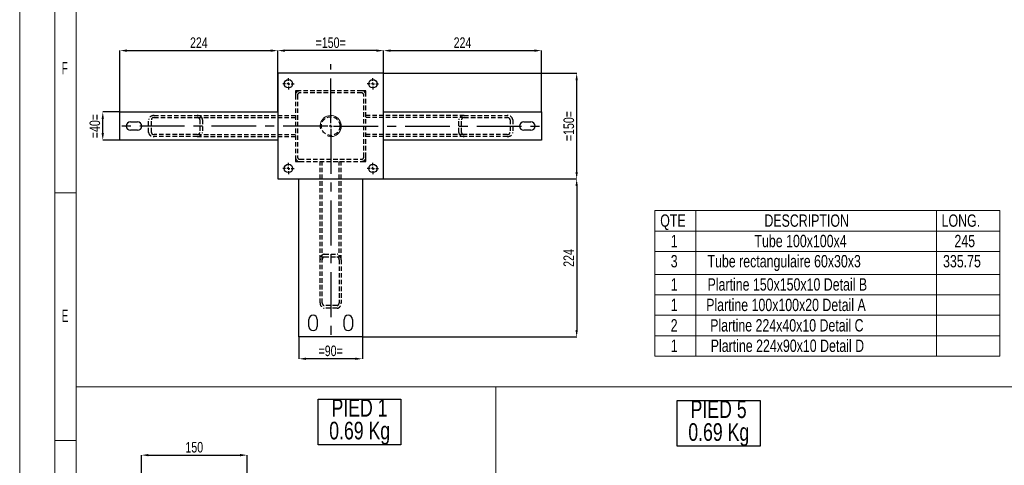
# Model space of a CAD drawing. Header units: millimetres. Extents: x 0 to 841, y 0 to 594.
# Tile 5 of 14: x 0 to 279, y 290 to 416. Entities that reach past the tile are written whole.
import ezdxf

# ---------------------------------------------------------------- set-up
doc = ezdxf.new("R2010")
doc.units = ezdxf.units.MM
doc.header["$PDSIZE"] = -1
doc.linetypes.add('CENTERX2', pattern=[20.32, 12.7, -2.54, 2.54, -2.54])
doc.linetypes.add('HIDDEN', pattern=[1.905, 1.27, -0.635])
for name, color, linetype in [('COTES', 1, 'Continuous'), ('NOTES', 6, 'Continuous'), ('TRAIT-MIXTES', 3, 'CENTERX2'), ('TRAIT-TIRET', 2, 'HIDDEN')]:
    doc.layers.add(name, color=color, linetype=linetype)
doc.layers.add('TRAIT-FORT', color=4, linetype='Continuous', lineweight=25)
doc.styles.add('SLDTEXTSTYLE0', font='TXT', dxfattribs={"width": 0.75})
doc.styles.add('SLDTEXTSTYLE1', font='TXT', dxfattribs={"width": 0.605})
doc.dimstyles.new('SLDDIMSTYLE0', dxfattribs={"dimtxt": 3, "dimasz": 2, "dimexe": 0, "dimexo": 0.0625, "dimgap": 0.75, "dimtad": 1, "dimlfac": 5, "dimrnd": 1e-09, "dimzin": 12, "dimdsep": 46, "dimtxsty": 'SLDTEXTSTYLE0', "dimsah": 1, "dimcen": 0.09, "dimadec": 0, "dimazin": 3, "dimtfac": 1, "dimtofl": 0, "dimtmove": 0, "dimatfit": 3, "dimfxl": 1, "dimfrac": 2, "dimtolj": 1, "dimtzin": 12, "dimarcsym": 0})
doc.dimstyles.new('SLDDIMSTYLE1', dxfattribs={"dimtxt": 3, "dimasz": 2, "dimexe": 0, "dimexo": 0.0625, "dimgap": 0.75, "dimtad": 1, "dimlfac": 5, "dimrnd": 1e-09, "dimzin": 12, "dimdsep": 46, "dimtxsty": 'SLDTEXTSTYLE0', "dimsah": 1, "dimcen": 0.09, "dimadec": 0, "dimazin": 3, "dimtfac": 1, "dimtmove": 0, "dimatfit": 0, "dimfxl": 1, "dimfrac": 2, "dimtolj": 1, "dimtzin": 12, "dimarcsym": 0})

# ---------------------------------------------------------------- blocks, each defined once
blk = doc.blocks.new('SW_TABLEANNOTATION_0')
at = {"color": 0, "linetype": 'Continuous', "lineweight": 18}
for p, q in [((0, 0), (0, -41.29)), ((97.87, 0), (0, 0)), ((11.56, 0), (11.56, -5.79)), ((79.85, 0), (79.85, -5.79)), ((97.87, -41.29), (97.87, 0)), ((0, -5.79), (97.87, -5.79)), ((11.56, -5.79), (11.56, -41.29)), ((79.85, -5.79), (79.85, -41.29)), ((0, -11.59), (97.87, -11.59)), ((0, -18.11), (97.87, -18.11)), ((0, -23.91), (97.87, -23.91)), ((0, -29.7), (97.87, -29.7)), ((0, -35.49), (97.87, -35.49)), ((0, -41.29), (97.87, -41.29))]:
    blk.add_line(p, q, dxfattribs=at)
at = {"color": 0, "linetype": 'Continuous', "lineweight": 18, "char_height": 3.5, "attachment_point": 1, "style": 'SLDTEXTSTYLE0'}
for s, insert in [('QTE', (1.5, -1.09)), ('DESCRIPTION', (31.06, -1.09)), ('LONG.', (81.35, -1.09)), ('1', (4.48, -6.88)), ('Tube 100x100x4', (28.24, -6.88)), ('245', (84.98, -6.88)), ('3', (4.48, -12.6)), ('Tube rectangulaire 60x30x3', (14.91, -12.6)), ('335.75', (81.75, -12.6)), ('1', (4.48, -19.2)), ('Plartine 150x150x10 Detail B', (14.93, -19.2)), ('1', (4.48, -24.99)), ('Plartine 100x100x20 Detail A', (14.54, -24.99)), ('2', (4.48, -30.79)), ('Plartine 224x40x10 Detail C', (15.67, -30.79)), ('Plartine 224x90x10 Detail D', (15.83, -36.58)), ('1', (4.48, -36.58))]:
    blk.add_mtext(s, dxfattribs=dict(at, insert=insert))
blk = doc.blocks.new('_D_4')
at = {"layer": 'COTES', "color": 0, "lineweight": -2, "transparency": 16777216}
for p, q in [((34.54, 284.77), (34.54, 292.81)), ((36.54, 292.81), (62.54, 292.81)), ((64.54, 284.77), (64.54, 292.81))]:
    blk.add_line(p, q, dxfattribs=at)
at = {"layer": 'COTES', "color": 0, "transparency": 16777216}
for points in [[(36.54, 293.15), (36.54, 292.48), (34.54, 292.81)], [(62.54, 293.15), (62.54, 292.48), (64.54, 292.81)]]:
    blk.add_solid(points, dxfattribs=at)
at = {"layer": 'Defpoints', "color": 0, "transparency": 16777216}
for p in [(64.54, 292.81), (34.54, 284.7), (64.54, 284.7)]:
    blk.add_point(p, dxfattribs=at)
at = {"layer": 'COTES', "color": 0, "transparency": 16777216, "insert": (49.54, 296.56), "char_height": 3, "attachment_point": 2, "style": 'SLDTEXTSTYLE0'}
blk.add_mtext('\\A1;150', dxfattribs=at)
blk = doc.blocks.new('SW_NOTE_3')
at = {"layer": 'NOTES', "color": 0}
for p, q in [((-2.16, -6.58), (-2.16, 6.38)), ((-2.16, 6.38), (21.36, 6.38)), ((21.36, 6.38), (21.36, -6.58)), ((21.36, -6.58), (-2.16, -6.58))]:
    blk.add_line(p, q, dxfattribs=at)
at = {"layer": 'NOTES', "color": 0, "char_height": 5, "attachment_point": 2, "style": 'SLDTEXTSTYLE0'}
for s, insert in [('PIED 1', (9.61, 6.45)), ('0.69 Kg', (9.65, -0.02))]:
    blk.add_mtext(s, dxfattribs=dict(at, insert=insert))
blk = doc.blocks.new('_D_13')
at = {"layer": 'COTES', "color": 0, "lineweight": -2, "transparency": 16777216}
for p, q in [((73.24, 401.18), (73.24, 407.52)), ((101.24, 407.52), (75.24, 407.52)), ((103.24, 401.18), (103.24, 407.52))]:
    blk.add_line(p, q, dxfattribs=at)
at = {"layer": 'COTES', "color": 0, "transparency": 16777216}
for points in [[(75.24, 407.85), (75.24, 407.18), (73.24, 407.52)], [(101.24, 407.85), (101.24, 407.18), (103.24, 407.52)]]:
    blk.add_solid(points, dxfattribs=at)
at = {"layer": 'Defpoints', "color": 0, "transparency": 16777216}
for p in [(73.24, 407.52), (73.24, 401.12), (103.24, 401.12)]:
    blk.add_point(p, dxfattribs=at)
at = {"layer": 'COTES', "color": 0, "transparency": 16777216, "insert": (88.24, 411.27), "char_height": 3, "attachment_point": 2, "style": 'SLDTEXTSTYLE0'}
blk.add_mtext('\\A1;=150=', dxfattribs=at)
blk = doc.blocks.new('_D_14')
at = {"layer": 'COTES', "color": 0, "lineweight": -2, "transparency": 16777216}
for p, q in [((28.44, 390.18), (28.44, 407.52)), ((30.44, 407.52), (71.24, 407.52)), ((73.24, 390.18), (73.24, 407.52))]:
    blk.add_line(p, q, dxfattribs=at)
at = {"layer": 'COTES', "color": 0, "transparency": 16777216}
for points in [[(30.44, 407.85), (30.44, 407.18), (28.44, 407.52)], [(71.24, 407.85), (71.24, 407.18), (73.24, 407.52)]]:
    blk.add_solid(points, dxfattribs=at)
at = {"layer": 'Defpoints', "color": 0, "transparency": 16777216}
for p in [(73.24, 407.52), (28.44, 390.12), (73.24, 390.12)]:
    blk.add_point(p, dxfattribs=at)
at = {"layer": 'COTES', "color": 0, "transparency": 16777216, "insert": (50.84, 411.27), "char_height": 3, "attachment_point": 2, "style": 'SLDTEXTSTYLE0'}
blk.add_mtext('\\A1;224', dxfattribs=at)
blk = doc.blocks.new('_D_15')
at = {"layer": 'COTES', "color": 0, "lineweight": -2, "transparency": 16777216}
for p, q in [((103.24, 390.18), (103.24, 407.52)), ((105.24, 407.52), (146.04, 407.52)), ((148.04, 390.18), (148.04, 407.52))]:
    blk.add_line(p, q, dxfattribs=at)
at = {"layer": 'COTES', "color": 0, "transparency": 16777216}
for points in [[(105.24, 407.85), (105.24, 407.18), (103.24, 407.52)], [(146.04, 407.85), (146.04, 407.18), (148.04, 407.52)]]:
    blk.add_solid(points, dxfattribs=at)
at = {"layer": 'Defpoints', "color": 0, "transparency": 16777216}
for p in [(148.04, 407.52), (103.24, 390.12), (148.04, 390.12)]:
    blk.add_point(p, dxfattribs=at)
at = {"layer": 'COTES', "color": 0, "transparency": 16777216, "insert": (125.64, 411.27), "char_height": 3, "attachment_point": 2, "style": 'SLDTEXTSTYLE0'}
blk.add_mtext('\\A1;224', dxfattribs=at)
blk = doc.blocks.new('_D_16')
at = {"layer": 'COTES', "color": 0, "lineweight": -2, "transparency": 16777216}
for p, q in [((103.3, 401.12), (158.04, 401.12)), ((158.04, 373.12), (158.04, 399.12)), ((103.3, 371.12), (158.04, 371.12))]:
    blk.add_line(p, q, dxfattribs=at)
at = {"layer": 'COTES', "color": 0, "transparency": 16777216}
for points in [[(157.71, 399.12), (158.37, 399.12), (158.04, 401.12)], [(157.71, 373.12), (158.37, 373.12), (158.04, 371.12)]]:
    blk.add_solid(points, dxfattribs=at)
at = {"layer": 'Defpoints', "color": 0, "transparency": 16777216}
for p in [(103.24, 401.12), (158.04, 401.12), (103.24, 371.12)]:
    blk.add_point(p, dxfattribs=at)
at = {"layer": 'COTES', "color": 0, "transparency": 16777216, "insert": (154.29, 386.12), "char_height": 3, "attachment_point": 2, "rotation": 90, "style": 'SLDTEXTSTYLE0'}
blk.add_mtext('\\A1;=150=', dxfattribs=at)
blk = doc.blocks.new('_D_17')
at = {"layer": 'COTES', "color": 0, "lineweight": -2, "transparency": 16777216}
for p, q in [((97.3, 371.12), (158.04, 371.12)), ((158.04, 369.12), (158.04, 328.32)), ((97.3, 326.32), (158.04, 326.32))]:
    blk.add_line(p, q, dxfattribs=at)
at = {"layer": 'COTES', "color": 0, "transparency": 16777216}
for points in [[(157.71, 369.12), (158.37, 369.12), (158.04, 371.12)], [(157.71, 328.32), (158.37, 328.32), (158.04, 326.32)]]:
    blk.add_solid(points, dxfattribs=at)
at = {"layer": 'Defpoints', "color": 0, "transparency": 16777216}
for p in [(97.24, 371.12), (97.24, 326.32), (158.04, 326.32)]:
    blk.add_point(p, dxfattribs=at)
at = {"layer": 'COTES', "color": 0, "transparency": 16777216, "insert": (154.29, 348.72), "char_height": 3, "attachment_point": 2, "rotation": 90, "style": 'SLDTEXTSTYLE0'}
blk.add_mtext('\\A1;224', dxfattribs=at)
blk = doc.blocks.new('_D_18')
at = {"layer": 'COTES', "color": 0, "lineweight": -2, "transparency": 16777216}
for p, q in [((28.38, 390.12), (23.57, 390.12)), ((23.57, 384.12), (23.57, 388.12)), ((28.38, 382.12), (23.57, 382.12))]:
    blk.add_line(p, q, dxfattribs=at)
at = {"layer": 'COTES', "color": 0, "transparency": 16777216}
for points in [[(23.24, 388.12), (23.9, 388.12), (23.57, 390.12)], [(23.24, 384.12), (23.9, 384.12), (23.57, 382.12)]]:
    blk.add_solid(points, dxfattribs=at)
at = {"layer": 'Defpoints', "color": 0, "transparency": 16777216}
for p in [(23.57, 390.12), (28.44, 390.12), (28.44, 382.12)]:
    blk.add_point(p, dxfattribs=at)
at = {"layer": 'COTES', "color": 0, "transparency": 16777216, "insert": (19.82, 386.12), "char_height": 3, "attachment_point": 2, "rotation": 90, "style": 'SLDTEXTSTYLE0'}
blk.add_mtext('\\A1;=40=', dxfattribs=at)
blk = doc.blocks.new('_D_19')
at = {"layer": 'COTES', "color": 0, "lineweight": -2, "transparency": 16777216}
for p, q in [((79.24, 326.26), (79.24, 320.14)), ((97.24, 326.26), (97.24, 320.14)), ((95.24, 320.14), (81.24, 320.14))]:
    blk.add_line(p, q, dxfattribs=at)
at = {"layer": 'COTES', "color": 0, "transparency": 16777216}
for points in [[(81.24, 320.47), (81.24, 319.81), (79.24, 320.14)], [(95.24, 320.47), (95.24, 319.81), (97.24, 320.14)]]:
    blk.add_solid(points, dxfattribs=at)
at = {"layer": 'Defpoints', "color": 0, "transparency": 16777216}
for p in [(79.24, 326.32), (97.24, 326.32), (79.24, 320.14)]:
    blk.add_point(p, dxfattribs=at)
at = {"layer": 'COTES', "color": 0, "transparency": 16777216, "insert": (88.24, 323.89), "char_height": 3, "attachment_point": 2, "style": 'SLDTEXTSTYLE0'}
blk.add_mtext('\\A1;=90=', dxfattribs=at)
blk = doc.blocks.new('SW_CENTERMARKSYMBOL_10')
at = {"layer": 'TRAIT-MIXTES', "color": 0}
for p, q in [((0, 0.8), (0, 17.58)), ((-0.8, 0), (-60.95, 0)), ((0, 0), (-0.4, 0)), ((0, 0), (0, 0.4)), ((0, 0), (0, -0.4)), ((0, 0), (0.4, 0)), ((0.8, 0), (60.96, 0)), ((0, -0.8), (0, -60.67))]:
    blk.add_line(p, q, dxfattribs=at)
blk = doc.blocks.new('SW_CENTERMARKSYMBOL_11')
at = {"layer": 'TRAIT-MIXTES', "color": 0}
for p, q in [((-0.8, 0), (-1.6, 0)), ((0, 0), (-0.4, 0)), ((0, 0.8), (0, 1.6)), ((0, 0), (0, 0.4)), ((0, 0), (0, -0.4)), ((0, 0), (0.4, 0)), ((0.8, 0), (1.6, 0)), ((0, -0.8), (0, -1.6))]:
    blk.add_line(p, q, dxfattribs=at)
blk = doc.blocks.new('SW_CENTERMARKSYMBOL_12')
at = {"layer": 'TRAIT-MIXTES', "color": 0}
for p, q in [((-0.8, 0), (-1.6, 0)), ((0, 0), (-0.4, 0)), ((0, 0.8), (0, 1.6)), ((0, 0), (0, 0.4)), ((0, 0), (0, -0.4)), ((0, 0), (0.4, 0)), ((0.8, 0), (1.6, 0)), ((0, -0.8), (0, -1.6))]:
    blk.add_line(p, q, dxfattribs=at)
blk = doc.blocks.new('SW_CENTERMARKSYMBOL_13')
at = {"layer": 'TRAIT-MIXTES', "color": 0}
for p, q in [((-0.8, 0), (-1.6, 0)), ((0, 0), (-0.4, 0)), ((0, 0.8), (0, 1.6)), ((0, 0), (0, 0.4)), ((0, 0), (0, -0.4)), ((0, 0), (0.4, 0)), ((0.8, 0), (1.6, 0)), ((0, -0.8), (0, -1.6))]:
    blk.add_line(p, q, dxfattribs=at)
blk = doc.blocks.new('SW_CENTERMARKSYMBOL_14')
at = {"layer": 'TRAIT-MIXTES', "color": 0}
for p, q in [((-0.8, 0), (-1.6, 0)), ((0, 0), (-0.4, 0)), ((0, 0.8), (0, 1.6)), ((0, 0), (0, 0.4)), ((0, 0), (0, -0.4)), ((0, 0), (0.4, 0)), ((0.8, 0), (1.6, 0)), ((0, -0.8), (0, -1.6))]:
    blk.add_line(p, q, dxfattribs=at)
blk = doc.blocks.new('SW_NOTE_38')
at = {"layer": 'NOTES', "color": 0}
for p, q in [((-2.17, -6.54), (-2.17, 6.41)), ((-2.17, 6.41), (21.35, 6.41)), ((21.35, 6.41), (21.35, -6.54)), ((21.35, -6.54), (-2.17, -6.54))]:
    blk.add_line(p, q, dxfattribs=at)
at = {"layer": 'NOTES', "color": 0, "char_height": 5, "attachment_point": 2, "style": 'SLDTEXTSTYLE0'}
for s, insert in [('PIED 5', (9.61, 6.45)), ('0.69 Kg', (9.65, -0.02))]:
    blk.add_mtext(s, dxfattribs=dict(at, insert=insert))

msp = doc.modelspace()

# ---------------------------------------------------------------- linework, layer by layer
at = {"lineweight": 18}
for p, q in [((0.001, -0.0569), (0.001, 593.9431)), ((10.001, 9.9431), (10.001, 583.9431)), ((16, 312.1982), (16, 577.9102)), ((16.001, 15.9431), (16.001, 577.9431)), ((16.001, 367.1931), (10.001, 367.1931)), ((285.6806, 312.1982), (16, 312.1982)), ((135.1101, 312.1982), (135.1101, 16.6574)), ((16.001, 296.9431), (10.001, 296.9431))]:
    msp.add_line(p, q, dxfattribs=at)
msp.add_arc((88.2397, 386.1209), 3, 255, 195, dxfattribs=at)
at = {"layer": 'TRAIT-FORT', "lineweight": 25}
for p, q in [((73.2397, 401.1209), (73.2397, 371.1209)), ((103.2397, 401.1209), (73.2397, 401.1209)), ((103.2397, 371.1209), (103.2397, 401.1209)), ((28.4397, 382.1209), (28.4397, 390.1209)), ((28.4397, 390.1209), (73.2397, 390.1209)), ((73.2397, 390.1209), (73.2397, 382.1209)), ((103.2397, 382.1209), (103.2397, 390.1209)), ((103.2397, 390.1209), (148.0397, 390.1209)), ((148.0397, 390.1209), (148.0397, 382.1209)), ((31.4397, 387.3209), (33.4397, 387.3209)), ((143.0397, 387.3209), (145.0397, 387.3209)), ((33.4397, 384.9209), (31.4397, 384.9209)), ((145.0397, 384.9209), (143.0397, 384.9209)), ((73.2397, 382.1209), (28.4397, 382.1209)), ((148.0397, 382.1209), (103.2397, 382.1209)), ((73.2397, 371.1209), (103.2397, 371.1209)), ((79.2397, 371.1209), (97.2397, 371.1209)), ((79.2397, 326.3209), (79.2397, 371.1209)), ((97.2397, 371.1209), (97.2397, 326.3209)), ((82.0397, 329.3209), (82.0397, 331.3209)), ((84.4397, 331.3209), (84.4397, 329.3209)), ((92.0397, 329.3209), (92.0397, 331.3209)), ((94.4397, 331.3209), (94.4397, 329.3209)), ((97.2397, 326.3209), (79.2397, 326.3209))]:
    msp.add_line(p, q, dxfattribs=at)
for centre in [(76.2397, 398.1209), (100.2397, 398.1209), (76.2397, 374.1209), (100.2397, 374.1209)]:
    msp.add_circle(centre, 1.2, dxfattribs=at)
for centre, start, end in [((31.4397, 386.1209), 90, 270), ((33.4397, 386.1209), 270, 90), ((143.0397, 386.1209), 90, 270), ((145.0397, 386.1209), 270, 90), ((83.2397, 331.3209), 0, 180), ((93.2397, 331.3209), 0, 180), ((83.2397, 329.3209), 180, 0), ((93.2397, 329.3209), 180, 0)]:
    msp.add_arc(centre, 1.2, start, end, dxfattribs=at)
at = {"layer": 'TRAIT-TIRET'}
for p, q in [((79.4397, 396.1209), (78.2397, 396.1209)), ((78.2397, 396.1209), (78.2397, 394.9209)), ((78.2397, 394.9209), (78.2397, 377.3209)), ((78.8397, 394.9209), (78.8397, 377.3209)), ((97.0397, 396.1209), (79.4397, 396.1209)), ((97.0397, 395.5209), (79.4397, 395.5209)), ((98.2397, 396.1209), (97.0397, 396.1209)), ((97.6397, 377.3209), (97.6397, 394.9209)), ((98.2397, 394.9209), (98.2397, 396.1209)), ((98.2397, 377.3209), (98.2397, 394.9209)), ((38.1205, 389.1209), (50.3589, 389.1209)), ((38.1205, 388.5209), (50.3589, 388.5209)), ((50.3589, 389.1209), (78.2397, 389.1209)), ((50.3589, 388.5209), (78.2397, 388.5209)), ((126.1205, 389.1209), (98.2397, 389.1209)), ((126.1205, 388.5209), (98.2397, 388.5209)), ((126.1205, 389.1209), (138.3589, 389.1209)), ((126.1205, 388.5209), (138.3589, 388.5209)), ((36.5907, 384.3209), (36.5907, 387.9209)), ((37.3556, 384.3209), (37.3556, 387.9209)), ((51.1238, 387.9209), (51.1238, 384.3209)), ((51.8887, 387.9209), (51.8887, 384.3209)), ((124.5907, 384.3209), (124.5907, 387.9209)), ((125.3556, 384.3209), (125.3556, 387.9209)), ((139.1238, 387.9209), (139.1238, 384.3209)), ((139.8887, 387.9209), (139.8887, 384.3209)), ((50.3589, 383.7209), (38.1205, 383.7209)), ((50.3589, 383.1209), (38.1205, 383.1209)), ((50.3589, 383.7209), (78.2397, 383.7209)), ((50.3589, 383.1209), (78.2397, 383.1209)), ((126.1205, 383.7209), (98.2397, 383.7209)), ((126.1205, 383.1209), (98.2397, 383.1209)), ((138.3589, 383.7209), (126.1205, 383.7209)), ((138.3589, 383.1209), (126.1205, 383.1209)), ((78.2397, 377.3209), (78.2397, 376.1209)), ((98.2397, 376.1209), (98.2397, 377.3209)), ((78.2397, 376.1209), (79.4397, 376.1209)), ((79.4397, 376.7209), (97.0397, 376.7209)), ((79.4397, 376.1209), (97.0397, 376.1209)), ((85.2397, 348.2401), (85.2397, 376.1209)), ((85.8397, 348.2401), (85.8397, 376.1209)), ((90.6397, 348.2401), (90.6397, 376.1209)), ((91.2397, 348.2401), (91.2397, 376.1209)), ((97.0397, 376.1209), (98.2397, 376.1209)), ((86.4397, 349.7699), (90.0397, 349.7699)), ((85.2397, 336.0016), (85.2397, 348.2401)), ((85.8397, 336.0016), (85.8397, 348.2401)), ((86.4397, 349.005), (90.0397, 349.005)), ((90.6397, 348.2401), (90.6397, 336.0016)), ((91.2397, 348.2401), (91.2397, 336.0016)), ((90.0397, 335.2367), (86.4397, 335.2367)), ((90.0397, 334.4718), (86.4397, 334.4718))]:
    msp.add_line(p, q, dxfattribs=at)
msp.add_circle((88.2397, 386.1209), 2.65, dxfattribs=at)
for centre, radius, start, end in [((79.4397, 394.9209), 1.2, 90, 180), ((79.4397, 394.9209), 0.6, 90, 180), ((97.0397, 394.9209), 1.2, 0, 90), ((97.0397, 394.9209), 0.6, 0, 90), ((79.4397, 377.3209), 1.2, 180, 270), ((79.4397, 377.3209), 0.6, 180, 270), ((97.0397, 377.3209), 1.2, 270, 0), ((97.0397, 377.3209), 0.6, 270, 0)]:
    msp.add_arc(centre, radius, start, end, dxfattribs=at)
for centre, major_axis, start_param, end_param in [((38.1205, 387.9209), (1.5298, 0), 1.57079633, 3.14159265), ((38.1205, 387.9209), (0.7649, 0), 1.57079633, 3.14159265), ((50.3589, 387.9209), (1.5298, 0), 0, 1.57079633), ((50.3589, 387.9209), (0.7649, 0), 0, 1.57079633), ((126.1205, 387.9209), (-1.5298, 0), 4.71238898, 6.28318531), ((126.1205, 387.9209), (-0.7649, 0), 4.71238898, 6.28318531), ((138.3589, 387.9209), (-1.5298, 0), 3.14159265, 4.71238898), ((138.3589, 387.9209), (-0.7649, 0), 3.14159265, 4.71238898), ((38.1205, 384.3209), (1.5298, 0), 3.14159265, 4.71238898), ((38.1205, 384.3209), (0.7649, 0), 3.14159265, 4.71238898), ((50.3589, 384.3209), (0.7649, 0), 4.71238898, 6.28318531), ((50.3589, 384.3209), (1.5298, 0), 4.71238898, 6.28318531), ((126.1205, 384.3209), (-1.5298, 0), 0, 1.57079633), ((126.1205, 384.3209), (-0.7649, 0), 0, 1.57079633), ((138.3589, 384.3209), (-0.7649, 0), 1.57079633, 3.14159265), ((138.3589, 384.3209), (-1.5298, 0), 1.57079633, 3.14159265), ((86.4397, 348.2401), (0, 1.5298), 0, 1.57079633), ((90.0397, 348.2401), (0, 1.5298), 4.71238898, 6.28318531), ((86.4397, 348.2401), (0, 0.7649), 0, 1.57079633), ((90.0397, 348.2401), (0, 0.7649), 4.71238898, 6.28318531), ((86.4397, 336.0016), (0, 1.5298), 1.57079633, 3.14159265), ((86.4397, 336.0016), (0, 0.7649), 1.57079633, 3.14159265), ((90.0397, 336.0016), (0, 1.5298), 3.14159265, 4.71238898), ((90.0397, 336.0016), (0, 0.7649), 3.14159265, 4.71238898)]:
    msp.add_ellipse(centre, major_axis=major_axis, ratio=0.78441559, start_param=start_param, end_param=end_param, dxfattribs=at)

# ---------------------------------------------------------------- block references
at = {"lineweight": 18}
msp.add_blockref('SW_TABLEANNOTATION_0', (180.2502, 362.1591), dxfattribs=at)
at = {"layer": 'NOTES'}
for name, p in [('SW_NOTE_3', (86.8182, 302.2995)), ('SW_NOTE_38', (188.7093, 301.8889))]:
    msp.add_blockref(name, p, dxfattribs=at)
at = {"layer": 'TRAIT-MIXTES'}
for name, p in [('SW_CENTERMARKSYMBOL_10', (88.2397, 386.1209)), ('SW_CENTERMARKSYMBOL_14', (76.2397, 398.1209)), ('SW_CENTERMARKSYMBOL_11', (100.2397, 398.1209)), ('SW_CENTERMARKSYMBOL_13', (76.2397, 374.1209)), ('SW_CENTERMARKSYMBOL_12', (100.2397, 374.1209))]:
    msp.add_blockref(name, p, dxfattribs=at)

# ---------------------------------------------------------------- texts
at = {"layer": 'NOTES', "char_height": 3.5, "attachment_point": 1, "style": 'SLDTEXTSTYLE1'}
for s, insert in [('F', (11.9344, 404.3187)), ('E', (11.9344, 334.0687))]:
    msp.add_mtext(s, dxfattribs=dict(at, insert=insert))

# ---------------------------------------------------------------- dimensions: what is measured, and where the dimension line sits
at = {"layer": 'COTES'}
for base, p1, p2, picture, middle in [((73.2397, 407.5179), (28.4397, 390.1209), (73.2397, 390.1209), '_D_14', (50.8397, 407.5179)), ((148.0397, 407.5179), (103.2397, 390.1209), (148.0397, 390.1209), '_D_15', (125.6397, 407.5179))]:
    dim = msp.add_linear_dim(base=base, p1=p1, p2=p2, dimstyle='SLDDIMSTYLE0', dxfattribs=at)
    dim.commit()
    dim.dimension.update_dxf_attribs({"geometry": picture, "text_midpoint": middle, "dimtype": 160})
dim = msp.add_linear_dim(base=(73.2397, 407.5179), p1=(103.2397, 401.1209), p2=(73.2397, 401.1209), text='=<>=', dimstyle='SLDDIMSTYLE0', dxfattribs=at)
dim.commit()
dim.dimension.update_dxf_attribs({"geometry": '_D_13', "text_midpoint": (88.2397, 407.5179), "dimtype": 160})
for base, p1, p2, angle, dimstyle, picture, middle in [((158.0397, 401.1209), (103.2397, 371.1209), (103.2397, 401.1209), 90, 'SLDDIMSTYLE0', '_D_16', (158.0397, 386.1209)), ((23.5706, 390.1209), (28.4397, 382.1209), (28.4397, 390.1209), 90, 'SLDDIMSTYLE1', '_D_18', (23.5706, 386.1209)), ((79.2397, 320.1405), (97.2397, 326.3209), (79.2397, 326.3209), 0, 'SLDDIMSTYLE0', '_D_19', (88.2397, 320.1405))]:
    dim = msp.add_linear_dim(base=base, p1=p1, p2=p2, angle=angle, text='=<>=', dimstyle=dimstyle, dxfattribs=at)
    dim.commit()
    dim.dimension.update_dxf_attribs({"geometry": picture, "text_midpoint": middle, "dimtype": 160})
for base, p1, p2, angle, picture, middle in [((158.0397, 326.3209), (97.2397, 371.1209), (97.2397, 326.3209), 90, '_D_17', (158.0397, 348.7209)), ((64.5354, 292.8144), (34.5354, 284.7034), (64.5354, 284.7034), 0, '_D_4', (49.5354, 292.8144))]:
    dim = msp.add_linear_dim(base=base, p1=p1, p2=p2, angle=angle, dimstyle='SLDDIMSTYLE0', dxfattribs=at)
    dim.commit()
    dim.dimension.update_dxf_attribs({"geometry": picture, "text_midpoint": middle, "dimtype": 160})

doc.saveas('drawing.dxf')
